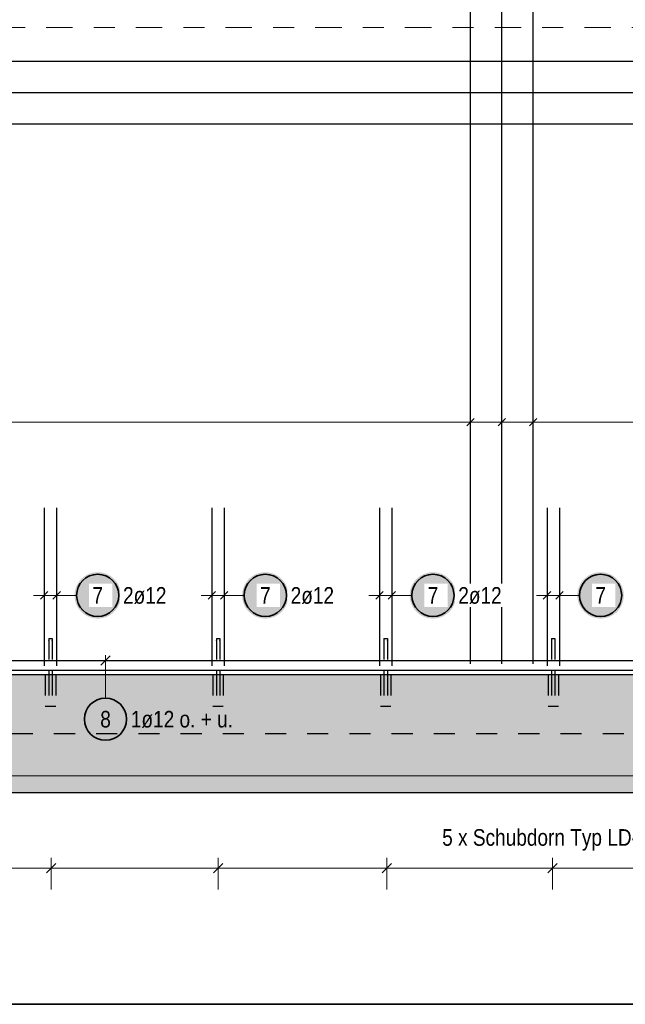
# Model space of a CAD drawing. Header units: millimetres. Extents: x 0 to 30.7, y 0 to 21.
# Tile 4 of 15: x 5 to 7.9, y 10.6 to 15.3. Entities that reach past the tile are written whole.
import ezdxf

# ---------------------------------------------------------------- set-up
doc = ezdxf.new("R2010")
doc.units = ezdxf.units.MM
doc.linetypes.add('DASHDOT', pattern=[1, 0.5, -0.25, 0, -0.25])
doc.linetypes.add('HIDDEN', pattern=[0.375, 0.25, -0.125])
doc.layers.add('Schraffuren', color=7, linetype='Continuous', lineweight=20)
doc.styles.add('Arial Narrow', font='ARIALN.TTF')

msp = doc.modelspace()

# ---------------------------------------------------------------- hatches: boundary and pattern name
at = {"lineweight": 25, "true_color": 0xffffff}
for points in [[(5.499441, 12.578876), (5.499374, 12.582715), (5.499173, 12.586549), (5.498838, 12.590374), (5.49837, 12.594185), (5.49777, 12.597977), (5.497037, 12.601746), (5.496173, 12.605487), (5.49518, 12.609196), (5.494057, 12.612868), (5.492807, 12.616498), (5.491431, 12.620083), (5.489931, 12.623617), (5.488308, 12.627097), (5.486565, 12.630518), (5.484704, 12.633876), (5.482726, 12.637167), (5.480635, 12.640387), (5.478433, 12.643532), (5.476122, 12.646599), (5.473706, 12.649582), (5.471187, 12.65248), (5.468568, 12.655288), (5.465853, 12.658003), (5.463045, 12.660622), (5.460148, 12.663141), (5.457164, 12.665557), (5.454097, 12.667868), (5.450952, 12.67007), (5.447732, 12.672161), (5.444441, 12.674139), (5.441083, 12.676), (5.437662, 12.677743), (5.434182, 12.679366), (5.430648, 12.680866), (5.427063, 12.682242), (5.423433, 12.683492), (5.419761, 12.684615), (5.416052, 12.685608), (5.412311, 12.686472), (5.408542, 12.687205), (5.40475, 12.687805), (5.400939, 12.688273), (5.397114, 12.688608), (5.39328, 12.688809), (5.389441, 12.688876), (5.385602, 12.688809), (5.381768, 12.688608), (5.377943, 12.688273), (5.374132, 12.687805), (5.37034, 12.687205), (5.366571, 12.686472), (5.362829, 12.685608), (5.359121, 12.684615), (5.355449, 12.683492), (5.351819, 12.682242), (5.348234, 12.680866), (5.3447, 12.679366), (5.34122, 12.677743), (5.337799, 12.676), (5.334441, 12.674139), (5.33115, 12.672161), (5.32793, 12.67007), (5.324785, 12.667868), (5.321718, 12.665557), (5.318734, 12.663141), (5.315837, 12.660622), (5.313028, 12.658003), (5.310314, 12.655288), (5.307695, 12.65248), (5.305176, 12.649582), (5.30276, 12.646599), (5.300449, 12.643532), (5.298247, 12.640387), (5.296156, 12.637167), (5.294178, 12.633876), (5.292317, 12.630518), (5.290574, 12.627097), (5.288951, 12.623617), (5.287451, 12.620083), (5.286075, 12.616498), (5.284825, 12.612868), (5.283702, 12.609196), (5.282708, 12.605487), (5.281845, 12.601746), (5.281112, 12.597977), (5.280511, 12.594185), (5.280043, 12.590374), (5.279709, 12.586549), (5.279508, 12.582715), (5.279441, 12.578876), (5.279508, 12.575037), (5.279709, 12.571203), (5.280043, 12.567378), (5.280511, 12.563567), (5.281112, 12.559775), (5.281845, 12.556006), (5.282708, 12.552264), (5.283702, 12.548556), (5.284825, 12.544884), (5.286075, 12.541254), (5.287451, 12.537669), (5.288951, 12.534135), (5.290574, 12.530655), (5.292317, 12.527234), (5.294178, 12.523876), (5.296156, 12.520585), (5.298247, 12.517365), (5.300449, 12.514219), (5.30276, 12.511153), (5.305176, 12.508169), (5.307695, 12.505271), (5.310314, 12.502463), (5.313028, 12.499748), (5.315837, 12.49713), (5.318734, 12.494611), (5.321718, 12.492195), (5.324785, 12.489884), (5.32793, 12.487682), (5.33115, 12.485591), (5.334441, 12.483613), (5.337799, 12.481752), (5.34122, 12.480009), (5.3447, 12.478386), (5.348234, 12.476886), (5.351819, 12.47551), (5.355449, 12.47426), (5.359121, 12.473137), (5.362829, 12.472143), (5.366571, 12.47128), (5.37034, 12.470547), (5.374132, 12.469946), (5.377943, 12.469478), (5.381768, 12.469144), (5.385602, 12.468943), (5.389441, 12.468876), (5.39328, 12.468943), (5.397114, 12.469144), (5.400939, 12.469478), (5.40475, 12.469946), (5.408542, 12.470547), (5.412311, 12.47128), (5.416052, 12.472143), (5.419761, 12.473137), (5.423433, 12.47426), (5.427063, 12.47551), (5.430648, 12.476886), (5.434182, 12.478386), (5.437662, 12.480009), (5.441083, 12.481752), (5.444441, 12.483613), (5.447732, 12.485591), (5.450952, 12.487682), (5.454097, 12.489884), (5.457164, 12.492195), (5.460148, 12.494611), (5.463045, 12.49713), (5.465853, 12.499748), (5.468568, 12.502463), (5.471187, 12.505271), (5.473706, 12.508169), (5.476122, 12.511153), (5.478433, 12.514219), (5.480635, 12.517365), (5.482726, 12.520585), (5.484704, 12.523876), (5.486565, 12.527234), (5.488308, 12.530655), (5.489931, 12.534135), (5.491431, 12.537669), (5.492807, 12.541254), (5.494057, 12.544884), (5.49518, 12.548556), (5.496173, 12.552264), (5.497037, 12.556006), (5.49777, 12.559775), (5.49837, 12.563567), (5.498838, 12.567378), (5.499173, 12.571203)], [(6.293608, 12.578876), (6.293541, 12.582715), (6.29334, 12.586549), (6.293005, 12.590374), (6.292537, 12.594185), (6.291936, 12.597977), (6.291204, 12.601746), (6.29034, 12.605487), (6.289346, 12.609196), (6.288224, 12.612868), (6.286974, 12.616498), (6.285598, 12.620083), (6.284098, 12.623617), (6.282475, 12.627097), (6.280732, 12.630518), (6.27887, 12.633876), (6.276893, 12.637167), (6.274802, 12.640387), (6.272599, 12.643532), (6.270289, 12.646599), (6.267872, 12.649582), (6.265353, 12.65248), (6.262735, 12.655288), (6.26002, 12.658003), (6.257212, 12.660622), (6.254314, 12.663141), (6.25133, 12.665557), (6.248264, 12.667868), (6.245119, 12.67007), (6.241899, 12.672161), (6.238608, 12.674139), (6.235249, 12.676), (6.231828, 12.677743), (6.228349, 12.679366), (6.224814, 12.680866), (6.22123, 12.682242), (6.217599, 12.683492), (6.213928, 12.684615), (6.210219, 12.685608), (6.206478, 12.686472), (6.202709, 12.687205), (6.198917, 12.687805), (6.195106, 12.688273), (6.191281, 12.688608), (6.187447, 12.688809), (6.183608, 12.688876), (6.179769, 12.688809), (6.175934, 12.688608), (6.172109, 12.688273), (6.168299, 12.687805), (6.164506, 12.687205), (6.160737, 12.686472), (6.156996, 12.685608), (6.153287, 12.684615), (6.149616, 12.683492), (6.145985, 12.682242), (6.142401, 12.680866), (6.138867, 12.679366), (6.135387, 12.677743), (6.131966, 12.676), (6.128608, 12.674139), (6.125316, 12.672161), (6.122096, 12.67007), (6.118951, 12.667868), (6.115885, 12.665557), (6.112901, 12.663141), (6.110003, 12.660622), (6.107195, 12.658003), (6.10448, 12.655288), (6.101862, 12.65248), (6.099343, 12.649582), (6.096926, 12.646599), (6.094616, 12.643532), (6.092413, 12.640387), (6.090322, 12.637167), (6.088345, 12.633876), (6.086483, 12.630518), (6.08474, 12.627097), (6.083118, 12.623617), (6.081617, 12.620083), (6.080241, 12.616498), (6.078991, 12.612868), (6.077869, 12.609196), (6.076875, 12.605487), (6.076011, 12.601746), (6.075279, 12.597977), (6.074678, 12.594185), (6.07421, 12.590374), (6.073876, 12.586549), (6.073675, 12.582715), (6.073608, 12.578876), (6.073675, 12.575037), (6.073876, 12.571203), (6.07421, 12.567378), (6.074678, 12.563567), (6.075279, 12.559775), (6.076011, 12.556006), (6.076875, 12.552264), (6.077869, 12.548556), (6.078991, 12.544884), (6.080241, 12.541254), (6.081617, 12.537669), (6.083118, 12.534135), (6.08474, 12.530655), (6.086483, 12.527234), (6.088345, 12.523876), (6.090322, 12.520585), (6.092413, 12.517365), (6.094616, 12.514219), (6.096926, 12.511153), (6.099343, 12.508169), (6.101862, 12.505271), (6.10448, 12.502463), (6.107195, 12.499748), (6.110003, 12.49713), (6.112901, 12.494611), (6.115885, 12.492195), (6.118951, 12.489884), (6.122096, 12.487682), (6.125316, 12.485591), (6.128608, 12.483613), (6.131966, 12.481752), (6.135387, 12.480009), (6.138867, 12.478386), (6.142401, 12.476886), (6.145985, 12.47551), (6.149616, 12.47426), (6.153287, 12.473137), (6.156996, 12.472143), (6.160737, 12.47128), (6.164506, 12.470547), (6.168299, 12.469946), (6.172109, 12.469478), (6.175934, 12.469144), (6.179769, 12.468943), (6.183608, 12.468876), (6.187447, 12.468943), (6.191281, 12.469144), (6.195106, 12.469478), (6.198917, 12.469946), (6.202709, 12.470547), (6.206478, 12.47128), (6.210219, 12.472143), (6.213928, 12.473137), (6.217599, 12.47426), (6.22123, 12.47551), (6.224814, 12.476886), (6.228349, 12.478386), (6.231828, 12.480009), (6.235249, 12.481752), (6.238608, 12.483613), (6.241899, 12.485591), (6.245119, 12.487682), (6.248264, 12.489884), (6.25133, 12.492195), (6.254314, 12.494611), (6.257212, 12.49713), (6.26002, 12.499748), (6.262735, 12.502463), (6.265353, 12.505271), (6.267872, 12.508169), (6.270289, 12.511153), (6.272599, 12.514219), (6.274802, 12.517365), (6.276893, 12.520585), (6.27887, 12.523876), (6.280732, 12.527234), (6.282475, 12.530655), (6.284098, 12.534135), (6.285598, 12.537669), (6.286974, 12.541254), (6.288224, 12.544884), (6.289346, 12.548556), (6.29034, 12.552264), (6.291204, 12.556006), (6.291936, 12.559775), (6.292537, 12.563567), (6.293005, 12.567378), (6.29334, 12.571203)], [(7.087774, 12.578876), (7.087707, 12.582715), (7.087506, 12.586549), (7.087172, 12.590374), (7.086704, 12.594185), (7.086103, 12.597977), (7.08537, 12.601746), (7.084507, 12.605487), (7.083513, 12.609196), (7.08239, 12.612868), (7.08114, 12.616498), (7.079764, 12.620083), (7.078264, 12.623617), (7.076642, 12.627097), (7.074898, 12.630518), (7.073037, 12.633876), (7.07106, 12.637167), (7.068968, 12.640387), (7.066766, 12.643532), (7.064455, 12.646599), (7.062039, 12.649582), (7.05952, 12.65248), (7.056902, 12.655288), (7.054187, 12.658003), (7.051379, 12.660622), (7.048481, 12.663141), (7.045497, 12.665557), (7.042431, 12.667868), (7.039285, 12.67007), (7.036065, 12.672161), (7.032774, 12.674139), (7.029416, 12.676), (7.025995, 12.677743), (7.022515, 12.679366), (7.018981, 12.680866), (7.015396, 12.682242), (7.011766, 12.683492), (7.008094, 12.684615), (7.004386, 12.685608), (7.000645, 12.686472), (6.996876, 12.687205), (6.993083, 12.687805), (6.989272, 12.688273), (6.985447, 12.688608), (6.981613, 12.688809), (6.977774, 12.688876), (6.973935, 12.688809), (6.970101, 12.688608), (6.966276, 12.688273), (6.962465, 12.687805), (6.958673, 12.687205), (6.954904, 12.686472), (6.951163, 12.685608), (6.947454, 12.684615), (6.943782, 12.683492), (6.940152, 12.682242), (6.936567, 12.680866), (6.933033, 12.679366), (6.929553, 12.677743), (6.926132, 12.676), (6.922774, 12.674139), (6.919483, 12.672161), (6.916263, 12.67007), (6.913118, 12.667868), (6.910051, 12.665557), (6.907068, 12.663141), (6.90417, 12.660622), (6.901362, 12.658003), (6.898647, 12.655288), (6.896028, 12.65248), (6.893509, 12.649582), (6.891093, 12.646599), (6.888782, 12.643532), (6.88658, 12.640387), (6.884489, 12.637167), (6.882511, 12.633876), (6.88065, 12.630518), (6.878907, 12.627097), (6.877284, 12.623617), (6.875784, 12.620083), (6.874408, 12.616498), (6.873158, 12.612868), (6.872035, 12.609196), (6.871042, 12.605487), (6.870178, 12.601746), (6.869445, 12.597977), (6.868845, 12.594185), (6.868377, 12.590374), (6.868042, 12.586549), (6.867841, 12.582715), (6.867774, 12.578876), (6.867841, 12.575037), (6.868042, 12.571203), (6.868377, 12.567378), (6.868845, 12.563567), (6.869445, 12.559775), (6.870178, 12.556006), (6.871042, 12.552264), (6.872035, 12.548556), (6.873158, 12.544884), (6.874408, 12.541254), (6.875784, 12.537669), (6.877284, 12.534135), (6.878907, 12.530655), (6.88065, 12.527234), (6.882511, 12.523876), (6.884489, 12.520585), (6.88658, 12.517365), (6.888782, 12.514219), (6.891093, 12.511153), (6.893509, 12.508169), (6.896028, 12.505271), (6.898647, 12.502463), (6.901362, 12.499748), (6.90417, 12.49713), (6.907068, 12.494611), (6.910051, 12.492195), (6.913118, 12.489884), (6.916263, 12.487682), (6.919483, 12.485591), (6.922774, 12.483613), (6.926132, 12.481752), (6.929553, 12.480009), (6.933033, 12.478386), (6.936567, 12.476886), (6.940152, 12.47551), (6.943782, 12.47426), (6.947454, 12.473137), (6.951163, 12.472143), (6.954904, 12.47128), (6.958673, 12.470547), (6.962465, 12.469946), (6.966276, 12.469478), (6.970101, 12.469144), (6.973935, 12.468943), (6.977774, 12.468876), (6.981613, 12.468943), (6.985447, 12.469144), (6.989272, 12.469478), (6.993083, 12.469946), (6.996876, 12.470547), (7.000645, 12.47128), (7.004386, 12.472143), (7.008094, 12.473137), (7.011766, 12.47426), (7.015396, 12.47551), (7.018981, 12.476886), (7.022515, 12.478386), (7.025995, 12.480009), (7.029416, 12.481752), (7.032774, 12.483613), (7.036065, 12.485591), (7.039285, 12.487682), (7.042431, 12.489884), (7.045497, 12.492195), (7.048481, 12.494611), (7.051379, 12.49713), (7.054187, 12.499748), (7.056902, 12.502463), (7.05952, 12.505271), (7.062039, 12.508169), (7.064455, 12.511153), (7.066766, 12.514219), (7.068968, 12.517365), (7.07106, 12.520585), (7.073037, 12.523876), (7.074898, 12.527234), (7.076642, 12.530655), (7.078264, 12.534135), (7.079764, 12.537669), (7.08114, 12.541254), (7.08239, 12.544884), (7.083513, 12.548556), (7.084507, 12.552264), (7.08537, 12.556006), (7.086103, 12.559775), (7.086704, 12.563567), (7.087172, 12.567378), (7.087506, 12.571203)], [(7.881941, 12.578876), (7.881874, 12.582715), (7.881673, 12.586549), (7.881338, 12.590374), (7.88087, 12.594185), (7.88027, 12.597977), (7.879537, 12.601746), (7.878673, 12.605487), (7.87768, 12.609196), (7.876557, 12.612868), (7.875307, 12.616498), (7.873931, 12.620083), (7.872431, 12.623617), (7.870808, 12.627097), (7.869065, 12.630518), (7.867204, 12.633876), (7.865226, 12.637167), (7.863135, 12.640387), (7.860933, 12.643532), (7.858622, 12.646599), (7.856206, 12.649582), (7.853687, 12.65248), (7.851068, 12.655288), (7.848353, 12.658003), (7.845545, 12.660622), (7.842648, 12.663141), (7.839664, 12.665557), (7.836597, 12.667868), (7.833452, 12.67007), (7.830232, 12.672161), (7.826941, 12.674139), (7.823583, 12.676), (7.820162, 12.677743), (7.816682, 12.679366), (7.813148, 12.680866), (7.809563, 12.682242), (7.805933, 12.683492), (7.802261, 12.684615), (7.798552, 12.685608), (7.794811, 12.686472), (7.791042, 12.687205), (7.78725, 12.687805), (7.783439, 12.688273), (7.779614, 12.688608), (7.77578, 12.688809), (7.771941, 12.688876), (7.768102, 12.688809), (7.764268, 12.688608), (7.760443, 12.688273), (7.756632, 12.687805), (7.75284, 12.687205), (7.749071, 12.686472), (7.745329, 12.685608), (7.741621, 12.684615), (7.737949, 12.683492), (7.734319, 12.682242), (7.730734, 12.680866), (7.7272, 12.679366), (7.72372, 12.677743), (7.720299, 12.676), (7.716941, 12.674139), (7.71365, 12.672161), (7.71043, 12.67007), (7.707285, 12.667868), (7.704218, 12.665557), (7.701234, 12.663141), (7.698337, 12.660622), (7.695528, 12.658003), (7.692814, 12.655288), (7.690195, 12.65248), (7.687676, 12.649582), (7.68526, 12.646599), (7.682949, 12.643532), (7.680747, 12.640387), (7.678656, 12.637167), (7.676678, 12.633876), (7.674817, 12.630518), (7.673074, 12.627097), (7.671451, 12.623617), (7.669951, 12.620083), (7.668575, 12.616498), (7.667325, 12.612868), (7.666202, 12.609196), (7.665208, 12.605487), (7.664345, 12.601746), (7.663612, 12.597977), (7.663011, 12.594185), (7.662543, 12.590374), (7.662209, 12.586549), (7.662008, 12.582715), (7.661941, 12.578876), (7.662008, 12.575037), (7.662209, 12.571203), (7.662543, 12.567378), (7.663011, 12.563567), (7.663612, 12.559775), (7.664345, 12.556006), (7.665208, 12.552264), (7.666202, 12.548556), (7.667325, 12.544884), (7.668575, 12.541254), (7.669951, 12.537669), (7.671451, 12.534135), (7.673074, 12.530655), (7.674817, 12.527234), (7.676678, 12.523876), (7.678656, 12.520585), (7.680747, 12.517365), (7.682949, 12.514219), (7.68526, 12.511153), (7.687676, 12.508169), (7.690195, 12.505271), (7.692814, 12.502463), (7.695528, 12.499748), (7.698337, 12.49713), (7.701234, 12.494611), (7.704218, 12.492195), (7.707285, 12.489884), (7.71043, 12.487682), (7.71365, 12.485591), (7.716941, 12.483613), (7.720299, 12.481752), (7.72372, 12.480009), (7.7272, 12.478386), (7.730734, 12.476886), (7.734319, 12.47551), (7.737949, 12.47426), (7.741621, 12.473137), (7.745329, 12.472143), (7.749071, 12.47128), (7.75284, 12.470547), (7.756632, 12.469946), (7.760443, 12.469478), (7.764268, 12.469144), (7.768102, 12.468943), (7.771941, 12.468876), (7.77578, 12.468943), (7.779614, 12.469144), (7.783439, 12.469478), (7.78725, 12.469946), (7.791042, 12.470547), (7.794811, 12.47128), (7.798552, 12.472143), (7.802261, 12.473137), (7.805933, 12.47426), (7.809563, 12.47551), (7.813148, 12.476886), (7.816682, 12.478386), (7.820162, 12.480009), (7.823583, 12.481752), (7.826941, 12.483613), (7.830232, 12.485591), (7.833452, 12.487682), (7.836597, 12.489884), (7.839664, 12.492195), (7.842648, 12.494611), (7.845545, 12.49713), (7.848353, 12.499748), (7.851068, 12.502463), (7.853687, 12.505271), (7.856206, 12.508169), (7.858622, 12.511153), (7.860933, 12.514219), (7.863135, 12.517365), (7.865226, 12.520585), (7.867204, 12.523876), (7.869065, 12.527234), (7.870808, 12.530655), (7.872431, 12.534135), (7.873931, 12.537669), (7.875307, 12.541254), (7.876557, 12.544884), (7.87768, 12.548556), (7.878673, 12.552264), (7.879537, 12.556006), (7.88027, 12.559775), (7.88087, 12.563567), (7.881338, 12.567378), (7.881673, 12.571203)]]:
    msp.add_hatch(color=7, dxfattribs=at).paths.add_polyline_path(points)
at = {"layer": 'Schraffuren', "lineweight": 25, "true_color": 0xf0f0f0}
msp.add_hatch(color=7, dxfattribs=at).paths.add_polyline_path([(18.497272, 12.204029), (18.497272, 11.644029), (1.717196, 11.644029), (1.717196, 12.204029)])

# ---------------------------------------------------------------- linework, layer by layer
at = {"color": 3, "linetype": 'Continuous', "lineweight": 25}
for p, q in [((7.155292, 12.254029), (7.155292, 17.524847)), ((7.304022, 12.254029), (7.304022, 17.524847)), ((7.452751, 12.254029), (7.452751, 17.524847)), ((3.427066, 15.112416), (13.067514, 15.112416)), ((3.427066, 14.963764), (13.067514, 14.963764)), ((3.427066, 14.815112), (13.067514, 14.815112)), ((7.137615, 13.382322), (7.17297, 13.417678)), ((7.286344, 13.382322), (7.321699, 13.417678)), ((7.435073, 13.382322), (7.470428, 13.417678)), ((5.135899, 12.994029), (5.135899, 12.244029)), ((5.194899, 12.994029), (5.194899, 12.244029)), ((5.930065, 12.994029), (5.930065, 12.244029)), ((5.989065, 12.994029), (5.989065, 12.244029)), ((6.724232, 12.994029), (6.724232, 12.244029)), ((6.783232, 12.994029), (6.783232, 12.244029)), ((7.518399, 12.994029), (7.518399, 12.244029)), ((7.577399, 12.994029), (7.577399, 12.244029)), ((5.118221, 12.561198), (5.153576, 12.596554)), ((5.177221, 12.561198), (5.212576, 12.596554)), ((5.912388, 12.561198), (5.947743, 12.596554)), ((5.971388, 12.561198), (6.006743, 12.596554)), ((6.706554, 12.561198), (6.74191, 12.596554)), ((6.765554, 12.561198), (6.80091, 12.596554)), ((7.500721, 12.561198), (7.536076, 12.596554)), ((7.559721, 12.561198), (7.595076, 12.596554)), ((5.44842, 12.292126), (5.404226, 12.247932)), ((3.412066, 12.270029), (13.412066, 12.270029)), ((1.717196, 12.204029), (18.497272, 12.204029)), ((3.382066, 12.224029), (18.067514, 12.224029)), ((5.157399, 12.224029), (5.157399, 12.204029)), ((5.173399, 12.224029), (5.173399, 12.204029)), ((5.951565, 12.224029), (5.951565, 12.204029)), ((5.967565, 12.224029), (5.967565, 12.204029)), ((6.745732, 12.224029), (6.745732, 12.204029)), ((6.761732, 12.224029), (6.761732, 12.204029)), ((7.539899, 12.224029), (7.539899, 12.204029)), ((7.555899, 12.224029), (7.555899, 12.204029)), ((1.717196, 11.644029), (18.497272, 11.644029))]:
    msp.add_line(p, q, dxfattribs=at)
at = {"color": 9, "linetype": 'DASHDOT', "lineweight": 0, "ltscale": 0.25}
msp.add_line((2.17032, 15.272371), (18.497272, 15.272371), dxfattribs=at)
at = {"color": 5, "linetype": 'Continuous', "lineweight": 18}
for p, q in [((7.155292, 13.325), (7.155292, 13.475)), ((7.304022, 13.325), (7.304022, 13.475)), ((7.452751, 13.325), (7.452751, 13.475)), ((18.012514, 13.4), (3.437066, 13.4)), ((5.135899, 12.503876), (5.135899, 12.653876)), ((5.194899, 12.503876), (5.194899, 12.653876)), ((5.930065, 12.503876), (5.930065, 12.653876)), ((5.989065, 12.503876), (5.989065, 12.653876)), ((6.724232, 12.503876), (6.724232, 12.653876)), ((6.783232, 12.503876), (6.783232, 12.653876)), ((7.518399, 12.503876), (7.518399, 12.653876)), ((7.577399, 12.503876), (7.577399, 12.653876)), ((5.244899, 12.578876), (5.085899, 12.578876)), ((5.289441, 12.578876), (5.244899, 12.578876)), ((6.039065, 12.578876), (5.880065, 12.578876)), ((6.083608, 12.578876), (6.039065, 12.578876)), ((6.833232, 12.578876), (6.674232, 12.578876)), ((6.877774, 12.578876), (6.833232, 12.578876)), ((7.627399, 12.578876), (7.468399, 12.578876)), ((7.671941, 12.578876), (7.627399, 12.578876)), ((5.426323, 12.091792), (5.426323, 12.295029)), ((18.022514, 11.723708), (3.447066, 11.723708))]:
    msp.add_line(p, q, dxfattribs=at)
at = {"color": 3, "linetype": 'HIDDEN', "lineweight": 25, "ltscale": 0.25}
for p, q in [((5.157399, 12.374029), (5.158007, 12.374029)), ((5.157399, 12.374029), (5.157399, 12.224029)), ((5.158007, 12.374029), (5.159742, 12.374029)), ((5.159742, 12.374029), (5.162337, 12.374029)), ((5.162337, 12.374029), (5.165399, 12.374029)), ((5.165399, 12.374029), (5.16846, 12.374029)), ((5.16846, 12.374029), (5.171055, 12.374029)), ((5.171055, 12.374029), (5.17279, 12.374029)), ((5.17279, 12.374029), (5.173399, 12.374029)), ((5.173399, 12.374029), (5.173399, 12.224029)), ((5.951565, 12.374029), (5.952174, 12.374029)), ((5.951565, 12.374029), (5.951565, 12.224029)), ((5.952174, 12.374029), (5.953908, 12.374029)), ((5.953908, 12.374029), (5.956504, 12.374029)), ((5.956504, 12.374029), (5.959565, 12.374029)), ((5.959565, 12.374029), (5.962627, 12.374029)), ((5.962627, 12.374029), (5.965222, 12.374029)), ((5.965222, 12.374029), (5.966956, 12.374029)), ((5.966956, 12.374029), (5.967565, 12.374029)), ((5.967565, 12.374029), (5.967565, 12.224029)), ((6.745732, 12.374029), (6.746341, 12.374029)), ((6.745732, 12.374029), (6.745732, 12.224029)), ((6.746341, 12.374029), (6.748075, 12.374029)), ((6.748075, 12.374029), (6.75067, 12.374029)), ((6.75067, 12.374029), (6.753732, 12.374029)), ((6.753732, 12.374029), (6.756793, 12.374029)), ((6.756793, 12.374029), (6.759389, 12.374029)), ((6.759389, 12.374029), (6.761123, 12.374029)), ((6.761123, 12.374029), (6.761732, 12.374029)), ((6.761732, 12.374029), (6.761732, 12.224029)), ((7.539899, 12.374029), (7.540507, 12.374029)), ((7.539899, 12.374029), (7.539899, 12.224029)), ((7.540507, 12.374029), (7.542242, 12.374029)), ((7.542242, 12.374029), (7.544837, 12.374029)), ((7.544837, 12.374029), (7.547899, 12.374029)), ((7.547899, 12.374029), (7.55096, 12.374029)), ((7.55096, 12.374029), (7.553555, 12.374029)), ((7.553555, 12.374029), (7.55529, 12.374029)), ((7.55529, 12.374029), (7.555899, 12.374029)), ((7.555899, 12.374029), (7.555899, 12.224029)), ((5.140399, 12.204029), (5.140399, 12.054029)), ((5.157399, 12.204029), (5.157399, 12.054029)), ((5.173399, 12.204029), (5.173399, 12.054029)), ((5.190399, 12.204029), (5.190399, 12.054029)), ((5.934565, 12.204029), (5.934565, 12.054029)), ((5.951565, 12.204029), (5.951565, 12.054029)), ((5.967565, 12.204029), (5.967565, 12.054029)), ((5.984565, 12.204029), (5.984565, 12.054029)), ((6.728732, 12.204029), (6.728732, 12.054029)), ((6.745732, 12.204029), (6.745732, 12.054029)), ((6.761732, 12.204029), (6.761732, 12.054029)), ((6.778732, 12.204029), (6.778732, 12.054029)), ((7.522899, 12.204029), (7.522899, 12.054029)), ((7.539899, 12.204029), (7.539899, 12.054029)), ((7.555899, 12.204029), (7.555899, 12.054029)), ((7.572899, 12.204029), (7.572899, 12.054029)), ((5.140399, 12.054029), (5.142302, 12.054029)), ((5.142302, 12.054029), (5.147721, 12.054029)), ((5.147721, 12.054029), (5.155831, 12.054029)), ((5.155831, 12.054029), (5.165399, 12.054029)), ((5.165399, 12.054029), (5.174966, 12.054029)), ((5.174966, 12.054029), (5.183076, 12.054029)), ((5.183076, 12.054029), (5.188496, 12.054029)), ((5.188496, 12.054029), (5.190399, 12.054029)), ((5.934565, 12.054029), (5.936468, 12.054029)), ((5.936468, 12.054029), (5.941888, 12.054029)), ((5.941888, 12.054029), (5.949998, 12.054029)), ((5.949998, 12.054029), (5.959565, 12.054029)), ((5.959565, 12.054029), (5.969132, 12.054029)), ((5.969132, 12.054029), (5.977243, 12.054029)), ((5.977243, 12.054029), (5.982662, 12.054029)), ((5.982662, 12.054029), (5.984565, 12.054029)), ((6.728732, 12.054029), (6.730635, 12.054029)), ((6.730635, 12.054029), (6.736054, 12.054029)), ((6.736054, 12.054029), (6.744165, 12.054029)), ((6.744165, 12.054029), (6.753732, 12.054029)), ((6.753732, 12.054029), (6.763299, 12.054029)), ((6.763299, 12.054029), (6.77141, 12.054029)), ((6.77141, 12.054029), (6.776829, 12.054029)), ((6.776829, 12.054029), (6.778732, 12.054029)), ((7.522899, 12.054029), (7.524802, 12.054029)), ((7.524802, 12.054029), (7.530221, 12.054029)), ((7.530221, 12.054029), (7.538331, 12.054029)), ((7.538331, 12.054029), (7.547899, 12.054029)), ((7.547899, 12.054029), (7.557466, 12.054029)), ((7.557466, 12.054029), (7.565576, 12.054029)), ((7.565576, 12.054029), (7.570996, 12.054029)), ((7.570996, 12.054029), (7.572899, 12.054029)), ((3.382065, 11.924029), (18.067514, 11.924029))]:
    msp.add_line(p, q, dxfattribs=at)
at = {"color": 9, "linetype": 'Continuous', "lineweight": 0}
msp.add_line((3.412066, 12.270029), (8.712066, 12.270029), dxfattribs=at)
at = {"color": 2, "linetype": 'Continuous', "lineweight": 35}
for p, q in [((5.190557, 11.306752), (5.146363, 11.262558)), ((5.190557, 11.306752), (5.146363, 11.262558)), ((5.981662, 11.306752), (5.937468, 11.262558)), ((5.981662, 11.306752), (5.937468, 11.262558)), ((6.781486, 11.306752), (6.737292, 11.262558)), ((6.781486, 11.306752), (6.737292, 11.262558)), ((7.566934, 11.306752), (7.52274, 11.262558)), ((7.566934, 11.306752), (7.52274, 11.262558)), ((3.382066, 10.639666), (13.382066, 10.639666))]:
    msp.add_line(p, q, dxfattribs=at)
at = {"color": 6, "linetype": 'Continuous', "lineweight": 13}
for p, q in [((5.16846, 11.334655), (5.16846, 11.184655)), ((5.16846, 11.334655), (5.16846, 11.184655)), ((5.959565, 11.334655), (5.959565, 11.184655)), ((5.959565, 11.334655), (5.959565, 11.184655)), ((6.759389, 11.334655), (6.759389, 11.184655)), ((6.759389, 11.334655), (6.759389, 11.184655)), ((7.544837, 11.334655), (7.544837, 11.184655)), ((7.544837, 11.334655), (7.544837, 11.184655)), ((4.321232, 11.284655), (5.21846, 11.284655)), ((5.11846, 11.284655), (6.009565, 11.284655)), ((5.909565, 11.284655), (6.809389, 11.284655)), ((6.709389, 11.284655), (7.594837, 11.284655)), ((7.494837, 11.284655), (8.386408, 11.284655))]:
    msp.add_line(p, q, dxfattribs=at)
at = {"color": 2, "linetype": 'Continuous', "lineweight": 35}
for centre in [(5.389441, 12.578876), (6.183608, 12.578876), (6.977774, 12.578876), (7.771941, 12.578876), (5.426323, 11.991792)]:
    msp.add_circle(centre, 0.1, dxfattribs=at)
at = {"color": 9, "linetype": 'Continuous', "lineweight": 0}
for centre in [(5.157399, 12.364016), (5.173399, 12.364016), (5.951565, 12.364016), (5.967565, 12.364016), (6.745732, 12.364016), (6.761732, 12.364016), (7.539899, 12.364016), (7.555899, 12.364016)]:
    msp.add_circle(centre, 0.00111, dxfattribs=at)

# ---------------------------------------------------------------- texts
at = {"color": 2, "lineweight": 35, "style": 'Arial Narrow'}
msp.add_text('5 x Schubdorn Typ LD-Q- 22 + 9 x Schubdorn Typ LD-22 + 5 x Schubdorn Typ LD-Q-22', height=0.07875, dxfattribs=at).set_placement((7.021466, 11.391599))
at = {"color": 2, "lineweight": 35, "char_height": 0.07875, "attachment_point": 1, "line_spacing_factor": 0.9, "style": 'Arial Narrow'}
for s, insert in [('8', (5.401517, 12.031167)), ('1ø12 o. + u.', (5.546323, 12.031167))]:
    msp.add_mtext(s, dxfattribs=dict(at, insert=insert))

# ---------------------------------------------------------------- next in the draw order: texts
at = {"color": 2, "lineweight": 35, "char_height": 0.07875, "attachment_point": 1, "line_spacing_factor": 0.9, "style": 'Arial Narrow', "bg_fill": 3, "box_fill_scale": 1.2, "bg_fill_color": 256, "bg_fill_true_color": 13158600, "bg_fill_transparency": 0}
for s, insert in [('7', (5.364635, 12.618251)), ('2ø12', (5.509441, 12.618251)), ('7', (6.158801, 12.618251)), ('2ø12', (6.303608, 12.618251)), ('7', (6.952968, 12.618251)), ('2ø12', (7.097774, 12.618251)), ('7', (7.747135, 12.618251))]:
    msp.add_mtext(s, dxfattribs=dict(at, insert=insert))

doc.saveas('drawing.dxf')
